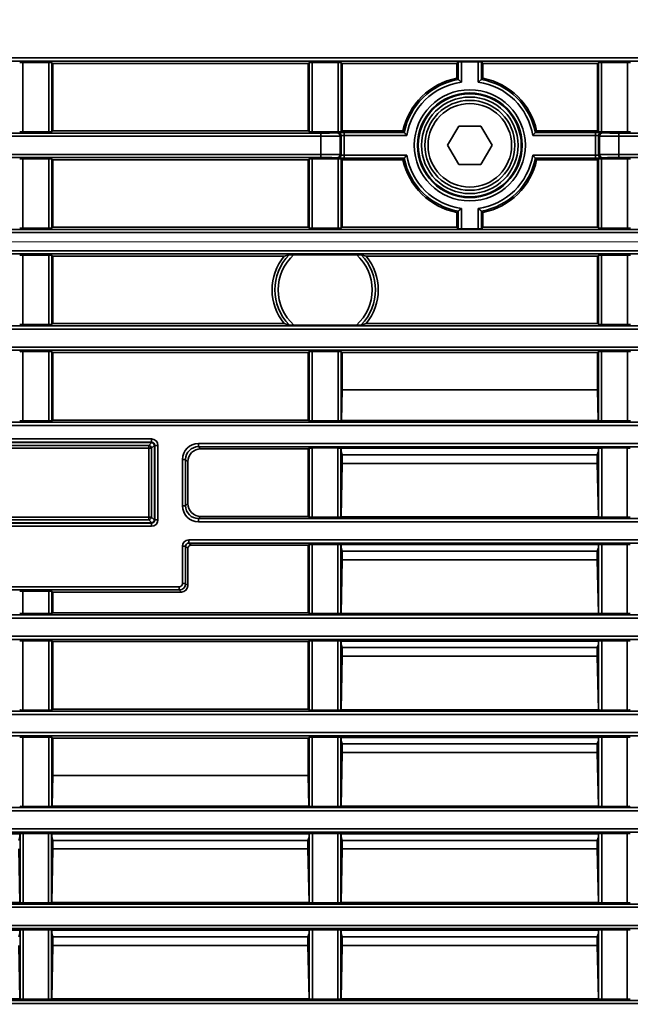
# Model space of a CAD drawing. Header units: millimetres. Extents: x 0 to 1118, y 0 to 864.
# Tile 219 of 250: x 964 to 976, y 482 to 501. Entities that reach past the tile are written whole.
import ezdxf

# ---------------------------------------------------------------- set-up
doc = ezdxf.new("R2010")
doc.units = ezdxf.units.MM
doc.styles.add('SLDTEXTSTYLE0', font='TXT', dxfattribs={"width": 0.605})
doc.dimstyles.new('SLDDIMSTYLE3', dxfattribs={"dimtxt": 4.233333, "dimasz": 4.572, "dimexe": 0, "dimexo": 0.0625, "dimgap": 1.058333, "dimtad": 0, "dimtih": 1, "dimtoh": 1, "dimdec": 1, "dimlfac": 4, "dimrnd": 1e-09, "dimzin": 4, "dimdsep": 46, "dimtxsty": 'SLDTEXTSTYLE0', "dimsah": 1, "dimcen": 0.09, "dimadec": 0, "dimazin": 1, "dimtfac": 1, "dimtofl": 0, "dimtmove": 0, "dimatfit": 3, "dimfxl": 1, "dimfrac": 2, "dimtolj": 1, "dimtzin": 12, "dimarcsym": 0})

# ---------------------------------------------------------------- blocks, each defined once
blk = doc.blocks.new('_D_21')
at = {"color": 7, "linetype": 'Continuous', "lineweight": 0}
for p, q in [((934.937, 497.024), (1079.54, 497.024)), ((1077.94, 497.024), (1077.94, 476.868)), ((1085.54, 475.898), (1084.084, 475.898)), ((1084.084, 475.898), (1084.084, 469.401)), ((1093.624, 475.898), (1095.079, 475.898)), ((1095.079, 475.898), (1095.079, 469.401)), ((1084.084, 469.401), (1085.54, 469.401)), ((1095.079, 469.401), (1093.624, 469.401)), ((1077.94, 448.274), (1077.94, 468.431)), ((934.937, 448.274), (1079.54, 448.274))]:
    blk.add_line(p, q, dxfattribs=at)
at = {"color": 7, "linetype": 'Continuous', "lineweight": 18}
for points in [[(1077.94, 497.024), (1077.178, 492.452), (1078.702, 492.452)], [(1077.94, 448.274), (1078.702, 452.846), (1077.178, 452.846)]]:
    blk.add_solid(points, dxfattribs=at)
at = {"color": 7, "linetype": 'Continuous', "lineweight": 18, "char_height": 4.2333, "attachment_point": 1, "style": 'SLDTEXTSTYLE0'}
for s, insert in [('3X', (1059.346, 474.858)), ('195.0', (1068.077, 474.858)), ('7.7', (1085.54, 474.858))]:
    blk.add_mtext(s, dxfattribs=dict(at, insert=insert))
blk = doc.blocks.new('_D_27')
at = {"color": 7, "linetype": 'Continuous', "lineweight": 0}
for p, q in [((969.061, 520.499), (967.606, 520.499)), ((967.606, 520.499), (967.606, 514.002)), ((977.146, 520.499), (978.601, 520.499)), ((978.601, 520.499), (978.601, 514.002)), ((933.337, 498.624), (933.337, 518.851)), ((989.587, 498.624), (989.587, 518.851)), ((933.337, 517.25), (941.899, 517.25)), ((989.587, 517.25), (981.025, 517.25)), ((967.606, 514.002), (969.061, 514.002)), ((978.601, 514.002), (977.146, 514.002))]:
    blk.add_line(p, q, dxfattribs=at)
at = {"color": 7, "linetype": 'Continuous', "lineweight": 18}
for points in [[(933.337, 517.25), (937.909, 516.488), (937.909, 518.012)], [(989.587, 517.25), (985.015, 518.012), (985.015, 516.488)]]:
    blk.add_solid(points, dxfattribs=at)
at = {"color": 7, "linetype": 'Continuous', "lineweight": 18, "char_height": 4.2333, "attachment_point": 1, "style": 'SLDTEXTSTYLE0'}
for s, insert in [('2X', (942.868, 519.459)), ('225.0', (951.599, 519.459)), ('8.9', (969.061, 519.459))]:
    blk.add_mtext(s, dxfattribs=dict(at, insert=insert))

msp = doc.modelspace()

# ---------------------------------------------------------------- linework, layer by layer
at = {"color": 7, "linetype": 'Continuous', "lineweight": 35}
for p, q in [((930.212, 500.598), (1048.962, 500.598)), ((1048.962, 500.536), (930.212, 500.536)), ((964.023, 500.511), (964.526, 500.511)), ((964.023, 500.511), (964.023, 499.163)), ((964.526, 499.163), (964.526, 500.511)), ((964.588, 500.509), (964.604, 500.493)), ((964.588, 500.509), (964.588, 499.164)), ((969.57, 500.493), (964.604, 500.493)), ((964.604, 500.493), (964.604, 499.18)), ((969.57, 500.493), (969.586, 500.509)), ((969.57, 499.18), (969.57, 500.493)), ((969.586, 499.164), (969.586, 500.509)), ((969.648, 500.511), (970.151, 500.511)), ((969.648, 500.511), (969.648, 499.163)), ((970.151, 499.163), (970.151, 500.511)), ((970.213, 500.509), (970.229, 500.493)), ((970.213, 500.509), (970.213, 499.164)), ((972.457, 500.493), (970.229, 500.493)), ((970.229, 500.493), (970.229, 499.18)), ((972.457, 500.493), (972.487, 500.523)), ((972.457, 500.204), (972.457, 500.493)), ((972.487, 500.18), (972.487, 500.523)), ((972.549, 500.524), (972.875, 500.524)), ((972.549, 500.524), (972.549, 500.126)), ((972.875, 500.126), (972.875, 500.524)), ((972.967, 500.493), (972.938, 500.523)), ((972.938, 500.523), (972.938, 500.18)), ((975.195, 500.493), (972.967, 500.493)), ((972.967, 500.204), (972.967, 500.493)), ((975.195, 500.493), (975.211, 500.509)), ((975.195, 499.18), (975.195, 500.493)), ((975.211, 499.164), (975.211, 500.509)), ((975.273, 500.511), (975.776, 500.511)), ((975.273, 500.511), (975.273, 499.163)), ((975.776, 499.163), (975.776, 500.511)), ((972.487, 500.18), (972.457, 500.204)), ((972.938, 500.18), (972.967, 500.204)), ((972.496, 499.274), (972.279, 498.899)), ((972.929, 499.274), (972.496, 499.274)), ((973.145, 498.899), (972.929, 499.274)), ((941.857, 499.138), (969.817, 499.138)), ((969.817, 499.075), (941.857, 499.075)), ((964.526, 499.163), (964.023, 499.163)), ((964.604, 499.18), (964.588, 499.164)), ((969.57, 499.18), (964.604, 499.18)), ((969.586, 499.164), (969.57, 499.18)), ((970.151, 499.163), (969.648, 499.163)), ((969.817, 499.138), (969.817, 499.075)), ((969.817, 498.723), (969.817, 499.075)), ((970.129, 499.143), (970.147, 499.149)), ((970.209, 499.086), (970.191, 499.08)), ((970.191, 499.08), (970.191, 498.718)), ((970.209, 498.712), (970.209, 499.086)), ((970.229, 499.18), (970.213, 499.164)), ((970.229, 499.18), (971.412, 499.18)), ((970.271, 499.151), (971.436, 499.151)), ((970.271, 499.088), (970.271, 499.151)), ((970.271, 499.088), (970.271, 498.71)), ((971.489, 499.088), (970.271, 499.088)), ((971.412, 499.18), (971.436, 499.151)), ((975.153, 499.088), (973.935, 499.088)), ((974.012, 499.18), (973.988, 499.151)), ((973.988, 499.151), (975.153, 499.151)), ((975.195, 499.18), (974.012, 499.18)), ((975.153, 499.151), (975.153, 499.088)), ((975.153, 498.71), (975.153, 499.088)), ((975.195, 499.18), (975.211, 499.164)), ((975.233, 499.08), (975.215, 499.086)), ((975.215, 499.086), (975.215, 498.712)), ((975.233, 498.718), (975.233, 499.08)), ((975.776, 499.163), (975.273, 499.163)), ((975.278, 499.149), (975.295, 499.143)), ((975.607, 499.138), (975.607, 499.075)), ((975.607, 499.138), (1003.567, 499.138)), ((1003.567, 499.075), (975.607, 499.075)), ((975.607, 499.075), (975.607, 498.723)), ((972.279, 498.899), (972.496, 498.524)), ((972.929, 498.524), (973.145, 498.899)), ((941.857, 498.723), (969.817, 498.723)), ((969.817, 498.661), (941.857, 498.661)), ((964.023, 498.636), (964.526, 498.636)), ((964.023, 498.636), (964.023, 497.288)), ((964.526, 497.288), (964.526, 498.636)), ((964.588, 498.634), (964.604, 498.618)), ((964.588, 498.634), (964.588, 497.289)), ((969.57, 498.618), (969.586, 498.634)), ((969.586, 497.289), (969.586, 498.634)), ((969.648, 498.636), (970.151, 498.636)), ((969.648, 498.636), (969.648, 497.288)), ((969.817, 498.723), (969.817, 498.661)), ((970.147, 498.65), (970.129, 498.655)), ((970.151, 497.288), (970.151, 498.636)), ((970.191, 498.718), (970.209, 498.712)), ((970.229, 498.618), (970.213, 498.634)), ((970.213, 498.634), (970.213, 497.289)), ((970.271, 498.648), (970.271, 498.71)), ((970.271, 498.71), (971.489, 498.71)), ((971.436, 498.648), (970.271, 498.648)), ((971.412, 498.618), (971.436, 498.648)), ((973.935, 498.71), (975.153, 498.71)), ((974.012, 498.618), (973.988, 498.648)), ((975.153, 498.648), (973.988, 498.648)), ((975.153, 498.71), (975.153, 498.648)), ((975.195, 498.618), (975.211, 498.634)), ((975.211, 497.289), (975.211, 498.634)), ((975.215, 498.712), (975.233, 498.718)), ((975.273, 498.636), (975.776, 498.636)), ((975.273, 498.636), (975.273, 497.288)), ((975.295, 498.655), (975.278, 498.65)), ((975.607, 498.723), (975.607, 498.661)), ((975.607, 498.723), (1003.567, 498.723)), ((1003.567, 498.661), (975.607, 498.661)), ((975.776, 497.288), (975.776, 498.636)), ((969.57, 498.618), (964.604, 498.618)), ((964.604, 498.618), (964.604, 497.305)), ((969.57, 497.305), (969.57, 498.618)), ((970.229, 498.618), (971.412, 498.618)), ((970.229, 498.618), (970.229, 497.305)), ((972.496, 498.524), (972.929, 498.524)), ((975.195, 498.618), (974.012, 498.618)), ((975.195, 497.305), (975.195, 498.618)), ((972.549, 497.672), (972.549, 497.275)), ((972.875, 497.275), (972.875, 497.672)), ((972.457, 497.594), (972.487, 497.618)), ((972.457, 497.305), (972.457, 497.594)), ((972.487, 497.276), (972.487, 497.618)), ((972.938, 497.618), (972.938, 497.276)), ((972.967, 497.594), (972.938, 497.618)), ((972.967, 497.305), (972.967, 497.594)), ((964.526, 497.288), (964.023, 497.288)), ((964.604, 497.305), (964.588, 497.289)), ((969.57, 497.305), (964.604, 497.305)), ((969.586, 497.289), (969.57, 497.305)), ((970.151, 497.288), (969.648, 497.288)), ((970.229, 497.305), (970.213, 497.289)), ((972.457, 497.305), (970.229, 497.305)), ((972.457, 497.305), (972.487, 497.276)), ((972.967, 497.305), (972.938, 497.276)), ((975.195, 497.305), (972.967, 497.305)), ((975.211, 497.289), (975.195, 497.305)), ((975.776, 497.288), (975.273, 497.288)), ((988.412, 497.2), (934.513, 497.2)), ((934.606, 497.263), (988.318, 497.263)), ((972.875, 497.275), (972.549, 497.275)), ((934.513, 496.848), (988.412, 496.848)), ((988.318, 496.786), (934.606, 496.786)), ((964.023, 496.761), (964.526, 496.761)), ((964.023, 496.761), (964.023, 495.413)), ((964.526, 495.413), (964.526, 496.761)), ((964.588, 496.759), (964.604, 496.743)), ((964.588, 496.759), (964.588, 495.414)), ((969.103, 496.743), (964.604, 496.743)), ((964.604, 496.743), (964.604, 495.43)), ((969.103, 496.743), (969.201, 496.77)), ((970.506, 496.771), (969.293, 496.771)), ((970.598, 496.77), (970.696, 496.743)), ((975.195, 496.743), (970.696, 496.743)), ((975.195, 496.743), (975.211, 496.759)), ((975.195, 495.43), (975.195, 496.743)), ((975.211, 495.414), (975.211, 496.759)), ((975.273, 496.761), (975.776, 496.761)), ((975.273, 496.761), (975.273, 495.413)), ((975.776, 495.413), (975.776, 496.761)), ((930.212, 495.388), (1048.962, 495.388)), ((964.526, 495.413), (964.023, 495.413)), ((964.604, 495.43), (964.588, 495.414)), ((969.103, 495.43), (964.604, 495.43)), ((969.201, 495.403), (969.103, 495.43)), ((969.293, 495.402), (970.506, 495.402)), ((970.696, 495.43), (970.598, 495.403)), ((975.195, 495.43), (970.696, 495.43)), ((975.211, 495.414), (975.195, 495.43)), ((975.776, 495.413), (975.273, 495.413)), ((1048.962, 495.325), (930.212, 495.325)), ((945.687, 494.973), (1048.962, 494.973)), ((1048.962, 494.911), (945.687, 494.911)), ((964.023, 494.886), (964.526, 494.886)), ((964.023, 494.886), (964.023, 493.538)), ((964.526, 493.538), (964.526, 494.886)), ((964.588, 494.884), (964.604, 494.868)), ((964.588, 494.884), (964.588, 493.539)), ((969.57, 494.868), (964.604, 494.868)), ((964.604, 494.868), (964.604, 493.555)), ((969.57, 494.868), (969.586, 494.884)), ((969.57, 493.555), (969.57, 494.868)), ((969.586, 493.539), (969.586, 494.884)), ((969.648, 494.886), (970.151, 494.886)), ((969.648, 494.886), (969.648, 493.538)), ((970.151, 493.538), (970.151, 494.886)), ((970.213, 494.884), (970.229, 494.868)), ((970.213, 494.884), (970.213, 493.539)), ((970.229, 494.868), (975.195, 494.868)), ((970.229, 494.868), (970.229, 494.141)), ((975.195, 494.868), (975.211, 494.884)), ((975.195, 494.868), (975.195, 494.141)), ((975.211, 493.539), (975.211, 494.884)), ((975.273, 494.886), (975.776, 494.886)), ((975.273, 494.886), (975.273, 493.538)), ((975.776, 493.538), (975.776, 494.886)), ((970.229, 494.141), (970.217, 493.543)), ((970.229, 494.141), (975.195, 494.141)), ((975.207, 493.543), (975.195, 494.141)), ((945.687, 493.513), (1048.962, 493.513)), ((964.526, 493.538), (964.023, 493.538)), ((964.604, 493.555), (964.588, 493.539)), ((969.57, 493.555), (964.604, 493.555)), ((969.586, 493.539), (969.57, 493.555)), ((970.151, 493.538), (969.648, 493.538)), ((970.217, 493.543), (970.213, 493.539)), ((975.207, 493.543), (970.217, 493.543)), ((975.211, 493.539), (975.207, 493.543)), ((975.776, 493.538), (975.273, 493.538)), ((1048.962, 493.45), (945.687, 493.45)), ((962.026, 493.186), (966.523, 493.186)), ((966.523, 493.123), (962.026, 493.123)), ((962.031, 493.118), (966.518, 493.118)), ((966.471, 493.058), (966.529, 493.117)), ((966.518, 493.118), (966.523, 493.123)), ((966.518, 493.118), (966.518, 493.118)), ((966.523, 493.186), (966.523, 493.123)), ((967.437, 493.098), (967.437, 493.036)), ((967.437, 493.098), (1048.962, 493.098)), ((962.078, 493.058), (966.471, 493.058)), ((966.471, 493.008), (962.078, 493.008)), ((966.471, 493.008), (966.471, 493.058)), ((966.471, 491.665), (966.471, 493.008)), ((966.471, 493.008), (966.521, 493.008)), ((966.579, 493.067), (966.521, 493.008)), ((966.521, 493.008), (966.521, 491.665)), ((966.586, 493.061), (966.58, 493.055)), ((966.58, 493.055), (966.58, 493.055)), ((966.58, 493.055), (966.58, 491.618)), ((966.586, 491.613), (966.586, 493.061)), ((966.586, 493.061), (966.648, 493.061)), ((966.648, 493.061), (966.648, 491.613)), ((1048.962, 493.036), (967.437, 493.036)), ((967.437, 493.036), (967.479, 492.993)), ((969.57, 492.993), (967.479, 492.993)), ((969.57, 492.993), (969.586, 493.009)), ((969.57, 491.68), (969.57, 492.993)), ((969.586, 491.664), (969.586, 493.009)), ((969.648, 493.011), (970.145, 493.011)), ((969.648, 493.011), (969.648, 491.663)), ((970.145, 491.663), (970.145, 493.011)), ((970.207, 493.009), (970.212, 493.005)), ((970.207, 493.009), (970.207, 491.664)), ((975.212, 493.005), (970.212, 493.005)), ((970.212, 492.953), (970.212, 493.005)), ((970.212, 492.94), (970.212, 492.953)), ((970.233, 492.877), (970.212, 492.94)), ((975.191, 492.877), (975.212, 492.94)), ((975.212, 493.005), (975.217, 493.009)), ((975.212, 493.005), (975.212, 492.953)), ((975.212, 492.953), (975.212, 492.94)), ((975.217, 491.664), (975.217, 493.009)), ((975.279, 493.011), (975.77, 493.011)), ((975.279, 493.011), (975.279, 491.663)), ((975.77, 491.663), (975.77, 493.011)), ((967.124, 492.786), (967.187, 492.786)), ((967.124, 491.888), (967.124, 492.786)), ((967.187, 492.786), (967.187, 491.888)), ((967.229, 492.743), (967.187, 492.786)), ((967.229, 491.93), (967.229, 492.743)), ((970.233, 492.709), (970.211, 491.668)), ((970.233, 492.877), (970.233, 492.709)), ((975.191, 492.877), (970.233, 492.877)), ((975.191, 492.709), (970.233, 492.709)), ((975.191, 492.709), (975.191, 492.877)), ((975.213, 491.668), (975.191, 492.709)), ((967.187, 491.888), (967.229, 491.93)), ((967.124, 491.888), (967.187, 491.888)), ((962.026, 491.55), (966.523, 491.55)), ((966.518, 491.556), (962.031, 491.556)), ((962.078, 491.665), (966.471, 491.665)), ((966.471, 491.615), (962.078, 491.615)), ((966.471, 491.615), (966.471, 491.665)), ((966.521, 491.665), (966.471, 491.665)), ((966.529, 491.557), (966.471, 491.615)), ((966.518, 491.556), (966.518, 491.556)), ((966.523, 491.55), (966.518, 491.556)), ((966.521, 491.665), (966.579, 491.607)), ((966.523, 491.55), (966.523, 491.488)), ((966.58, 491.618), (966.58, 491.618)), ((966.58, 491.618), (966.586, 491.613)), ((966.586, 491.613), (966.648, 491.613)), ((967.479, 491.68), (967.437, 491.638)), ((967.437, 491.638), (1048.962, 491.638)), ((967.437, 491.575), (967.437, 491.638)), ((1048.962, 491.575), (967.437, 491.575)), ((969.57, 491.68), (967.479, 491.68)), ((969.586, 491.664), (969.57, 491.68)), ((970.145, 491.663), (969.648, 491.663)), ((970.211, 491.668), (970.207, 491.664)), ((975.213, 491.668), (970.211, 491.668)), ((975.217, 491.664), (975.213, 491.668)), ((975.77, 491.663), (975.279, 491.663)), ((966.523, 491.488), (962.026, 491.488)), ((967.249, 491.223), (967.249, 491.161)), ((967.249, 491.223), (1048.962, 491.223)), ((1048.962, 491.161), (967.249, 491.161)), ((967.249, 491.161), (967.292, 491.118)), ((967.124, 491.098), (967.187, 491.098)), ((967.124, 490.373), (967.124, 491.098)), ((967.187, 491.098), (967.187, 490.373)), ((967.229, 491.056), (967.187, 491.098)), ((967.229, 490.331), (967.229, 491.056)), ((969.57, 491.118), (967.292, 491.118)), ((969.57, 491.118), (969.586, 491.134)), ((969.57, 489.805), (969.57, 491.118)), ((969.586, 489.789), (969.586, 491.134)), ((969.648, 491.136), (970.145, 491.136)), ((969.648, 491.136), (969.648, 489.788)), ((970.145, 489.788), (970.145, 491.136)), ((970.207, 491.134), (970.212, 491.13)), ((970.207, 491.134), (970.207, 489.789)), ((975.212, 491.13), (970.212, 491.13)), ((970.212, 491.078), (970.212, 491.13)), ((970.212, 491.065), (970.212, 491.078)), ((970.233, 491.002), (970.212, 491.065)), ((970.233, 491.002), (970.233, 490.834)), ((975.191, 491.002), (970.233, 491.002)), ((975.191, 491.002), (975.212, 491.065)), ((975.191, 490.834), (975.191, 491.002)), ((975.212, 491.13), (975.217, 491.134)), ((975.212, 491.13), (975.212, 491.078)), ((975.212, 491.078), (975.212, 491.065)), ((975.217, 489.789), (975.217, 491.134)), ((975.279, 491.136), (975.77, 491.136)), ((975.279, 491.136), (975.279, 489.788)), ((975.77, 489.788), (975.77, 491.136)), ((970.233, 490.834), (970.211, 489.793)), ((975.191, 490.834), (970.233, 490.834)), ((975.213, 489.793), (975.191, 490.834)), ((961.487, 490.311), (967.062, 490.311)), ((967.062, 490.248), (961.487, 490.248)), ((964.526, 490.223), (964.023, 490.223)), ((964.023, 490.223), (964.023, 489.788)), ((964.526, 489.788), (964.526, 490.223)), ((964.604, 490.206), (964.588, 490.222)), ((964.588, 490.222), (964.588, 489.789)), ((964.604, 490.206), (967.105, 490.206)), ((964.604, 490.206), (964.604, 489.805)), ((967.062, 490.311), (967.062, 490.248)), ((967.105, 490.206), (967.062, 490.248)), ((967.124, 490.373), (967.187, 490.373)), ((967.187, 490.373), (967.229, 490.331)), ((945.687, 489.763), (1048.962, 489.763)), ((1048.962, 489.7), (945.687, 489.7)), ((964.526, 489.788), (964.023, 489.788)), ((964.604, 489.805), (964.588, 489.789)), ((969.57, 489.805), (964.604, 489.805)), ((969.586, 489.789), (969.57, 489.805)), ((970.145, 489.788), (969.648, 489.788)), ((970.211, 489.793), (970.207, 489.789)), ((975.213, 489.793), (970.211, 489.793)), ((975.217, 489.789), (975.213, 489.793)), ((975.77, 489.788), (975.279, 489.788)), ((930.212, 489.348), (1048.962, 489.348)), ((1048.962, 489.286), (930.212, 489.286)), ((964.023, 489.261), (964.526, 489.261)), ((964.023, 489.261), (964.023, 487.913)), ((964.526, 487.913), (964.526, 489.261)), ((964.588, 489.259), (964.604, 489.243)), ((964.588, 489.259), (964.588, 487.914)), ((969.57, 489.243), (964.604, 489.243)), ((964.604, 489.243), (964.604, 487.93)), ((969.57, 489.243), (969.586, 489.259)), ((969.57, 487.93), (969.57, 489.243)), ((969.586, 487.914), (969.586, 489.259)), ((969.648, 489.261), (970.145, 489.261)), ((969.648, 489.261), (969.648, 487.913)), ((970.145, 487.913), (970.145, 489.261)), ((970.207, 489.259), (970.212, 489.255)), ((970.207, 489.259), (970.207, 487.914)), ((975.212, 489.255), (970.212, 489.255)), ((970.212, 489.203), (970.212, 489.255)), ((975.212, 489.255), (975.217, 489.259)), ((975.212, 489.255), (975.212, 489.203)), ((975.217, 487.914), (975.217, 489.259)), ((975.279, 489.261), (975.77, 489.261)), ((975.279, 489.261), (975.279, 487.913)), ((975.77, 487.913), (975.77, 489.261)), ((970.212, 489.19), (970.212, 489.203)), ((970.233, 489.127), (970.212, 489.19)), ((970.233, 489.127), (970.233, 488.959)), ((975.191, 489.127), (970.233, 489.127)), ((975.191, 489.127), (975.212, 489.19)), ((975.191, 488.959), (975.191, 489.127)), ((975.212, 489.203), (975.212, 489.19)), ((970.233, 488.959), (970.211, 487.918)), ((975.191, 488.959), (970.233, 488.959)), ((975.213, 487.918), (975.191, 488.959)), ((964.526, 487.913), (964.023, 487.913)), ((964.604, 487.93), (964.588, 487.914)), ((969.57, 487.93), (964.604, 487.93)), ((969.586, 487.914), (969.57, 487.93)), ((970.145, 487.913), (969.648, 487.913)), ((970.211, 487.918), (970.207, 487.914)), ((975.213, 487.918), (970.211, 487.918)), ((975.217, 487.914), (975.213, 487.918)), ((975.77, 487.913), (975.279, 487.913)), ((930.212, 487.888), (1048.962, 487.888)), ((1048.962, 487.825), (930.212, 487.825)), ((930.212, 487.473), (1048.962, 487.473)), ((1048.962, 487.411), (930.212, 487.411)), ((964.023, 487.386), (964.526, 487.386)), ((964.023, 487.386), (964.023, 486.038)), ((964.526, 486.038), (964.526, 487.386)), ((964.588, 487.384), (964.604, 487.368)), ((964.588, 487.384), (964.588, 486.039)), ((964.604, 487.368), (969.57, 487.368)), ((964.604, 486.641), (964.604, 487.368)), ((969.57, 487.368), (969.586, 487.384)), ((969.57, 486.641), (969.57, 487.368)), ((969.586, 486.039), (969.586, 487.384)), ((969.648, 487.386), (970.145, 487.386)), ((969.648, 487.386), (969.648, 486.038)), ((970.145, 486.038), (970.145, 487.386)), ((970.207, 487.384), (970.212, 487.38)), ((970.207, 487.384), (970.207, 486.039)), ((975.212, 487.38), (970.212, 487.38)), ((970.212, 487.328), (970.212, 487.38)), ((970.212, 487.315), (970.212, 487.328)), ((975.212, 487.38), (975.217, 487.384)), ((975.212, 487.38), (975.212, 487.328)), ((975.212, 487.328), (975.212, 487.315)), ((975.217, 486.039), (975.217, 487.384)), ((975.279, 487.386), (975.77, 487.386)), ((975.279, 487.386), (975.279, 486.038)), ((975.77, 486.038), (975.77, 487.386)), ((970.233, 487.252), (970.212, 487.315)), ((970.233, 487.252), (970.233, 487.084)), ((975.191, 487.252), (970.233, 487.252)), ((975.191, 487.252), (975.212, 487.315)), ((975.191, 487.084), (975.191, 487.252)), ((970.233, 487.084), (970.211, 486.043)), ((975.191, 487.084), (970.233, 487.084)), ((975.213, 486.043), (975.191, 487.084)), ((964.592, 486.043), (964.604, 486.641)), ((964.604, 486.641), (969.57, 486.641)), ((969.582, 486.043), (969.57, 486.641)), ((930.212, 486.013), (1048.962, 486.013)), ((964.526, 486.038), (964.023, 486.038)), ((964.588, 486.039), (964.592, 486.043)), ((964.592, 486.043), (969.582, 486.043)), ((969.586, 486.039), (969.582, 486.043)), ((970.145, 486.038), (969.648, 486.038)), ((970.211, 486.043), (970.207, 486.039)), ((975.213, 486.043), (970.211, 486.043)), ((975.217, 486.039), (975.213, 486.043)), ((975.77, 486.038), (975.279, 486.038)), ((1048.962, 485.95), (930.212, 485.95)), ((930.212, 485.598), (1048.962, 485.598)), ((1048.962, 485.536), (930.212, 485.536)), ((963.962, 485.505), (958.962, 485.505)), ((963.941, 485.377), (963.962, 485.44)), ((963.962, 485.505), (963.967, 485.509)), ((963.962, 485.505), (963.962, 485.453)), ((963.962, 485.453), (963.962, 485.44)), ((963.967, 484.164), (963.967, 485.509)), ((964.029, 485.511), (964.52, 485.511)), ((964.029, 485.511), (964.029, 484.163)), ((964.52, 484.163), (964.52, 485.511)), ((964.587, 485.505), (964.582, 485.509)), ((964.582, 485.509), (964.582, 484.164)), ((964.587, 485.505), (969.587, 485.505)), ((964.587, 485.453), (964.587, 485.505)), ((964.587, 485.44), (964.587, 485.453)), ((964.608, 485.377), (964.587, 485.44)), ((969.566, 485.377), (969.587, 485.44)), ((969.587, 485.505), (969.592, 485.509)), ((969.587, 485.505), (969.587, 485.453)), ((969.587, 485.453), (969.587, 485.44)), ((969.592, 484.164), (969.592, 485.509)), ((969.654, 485.511), (970.145, 485.511)), ((969.654, 485.511), (969.654, 484.163)), ((970.145, 484.163), (970.145, 485.511)), ((970.207, 485.509), (970.212, 485.505)), ((970.207, 485.509), (970.207, 484.164)), ((975.212, 485.505), (970.212, 485.505)), ((970.212, 485.453), (970.212, 485.505)), ((970.212, 485.44), (970.212, 485.453)), ((970.233, 485.377), (970.212, 485.44)), ((975.191, 485.377), (975.212, 485.44)), ((975.212, 485.505), (975.217, 485.509)), ((975.212, 485.505), (975.212, 485.453)), ((975.212, 485.453), (975.212, 485.44)), ((975.217, 484.164), (975.217, 485.509)), ((975.279, 485.511), (975.77, 485.511)), ((975.279, 485.511), (975.279, 484.163)), ((975.77, 484.163), (975.77, 485.511)), ((964.608, 485.209), (964.608, 485.377)), ((964.608, 485.377), (969.566, 485.377)), ((969.566, 485.209), (969.566, 485.377)), ((970.233, 485.377), (970.233, 485.209)), ((975.191, 485.377), (970.233, 485.377)), ((975.191, 485.209), (975.191, 485.377)), ((963.963, 484.168), (963.941, 485.209)), ((964.586, 484.168), (964.608, 485.209)), ((964.608, 485.209), (969.566, 485.209)), ((969.588, 484.168), (969.566, 485.209)), ((970.233, 485.209), (970.211, 484.168)), ((975.191, 485.209), (970.233, 485.209)), ((975.213, 484.168), (975.191, 485.209)), ((930.212, 484.138), (1048.962, 484.138)), ((1048.962, 484.075), (930.212, 484.075)), ((963.963, 484.168), (958.961, 484.168)), ((963.967, 484.164), (963.963, 484.168)), ((964.52, 484.163), (964.029, 484.163)), ((964.582, 484.164), (964.586, 484.168)), ((964.586, 484.168), (969.588, 484.168)), ((969.592, 484.164), (969.588, 484.168)), ((970.145, 484.163), (969.654, 484.163)), ((970.211, 484.168), (970.207, 484.164)), ((975.213, 484.168), (970.211, 484.168)), ((975.217, 484.164), (975.213, 484.168)), ((975.77, 484.163), (975.279, 484.163)), ((930.212, 483.723), (1048.962, 483.723)), ((1048.962, 483.661), (930.212, 483.661)), ((963.962, 483.63), (958.962, 483.63)), ((963.941, 483.502), (963.962, 483.565)), ((963.962, 483.63), (963.967, 483.634)), ((963.962, 483.63), (963.962, 483.578)), ((963.962, 483.578), (963.962, 483.565)), ((963.967, 482.289), (963.967, 483.634)), ((964.029, 483.636), (964.52, 483.636)), ((964.029, 483.636), (964.029, 482.288)), ((964.52, 482.288), (964.52, 483.636)), ((964.587, 483.63), (964.582, 483.634)), ((964.582, 483.634), (964.582, 482.289)), ((964.587, 483.63), (969.587, 483.63)), ((964.587, 483.578), (964.587, 483.63)), ((964.587, 483.565), (964.587, 483.578)), ((964.608, 483.502), (964.587, 483.565)), ((964.608, 483.334), (964.608, 483.502)), ((964.608, 483.502), (969.566, 483.502)), ((969.566, 483.502), (969.587, 483.565)), ((969.566, 483.334), (969.566, 483.502)), ((969.587, 483.63), (969.592, 483.634)), ((969.587, 483.63), (969.587, 483.578)), ((969.587, 483.578), (969.587, 483.565)), ((969.592, 482.289), (969.592, 483.634)), ((969.654, 483.636), (970.145, 483.636)), ((969.654, 483.636), (969.654, 482.288)), ((970.145, 482.288), (970.145, 483.636)), ((970.207, 483.634), (970.212, 483.63)), ((970.207, 483.634), (970.207, 482.289)), ((975.212, 483.63), (970.212, 483.63)), ((970.212, 483.578), (970.212, 483.63)), ((970.212, 483.565), (970.212, 483.578)), ((970.233, 483.502), (970.212, 483.565)), ((970.233, 483.502), (970.233, 483.334)), ((975.191, 483.502), (970.233, 483.502)), ((975.191, 483.502), (975.212, 483.565)), ((975.191, 483.334), (975.191, 483.502)), ((975.212, 483.63), (975.217, 483.634)), ((975.212, 483.63), (975.212, 483.578)), ((975.212, 483.578), (975.212, 483.565)), ((975.217, 482.289), (975.217, 483.634)), ((975.279, 483.636), (975.77, 483.636)), ((975.279, 483.636), (975.279, 482.288)), ((975.77, 482.288), (975.77, 483.636)), ((963.963, 482.293), (963.941, 483.334)), ((964.586, 482.293), (964.608, 483.334)), ((964.608, 483.334), (969.566, 483.334)), ((969.588, 482.293), (969.566, 483.334)), ((970.233, 483.334), (970.211, 482.293)), ((975.191, 483.334), (970.233, 483.334)), ((975.213, 482.293), (975.191, 483.334)), ((930.212, 482.263), (1048.962, 482.263)), ((1048.962, 482.2), (930.212, 482.2)), ((963.963, 482.293), (958.961, 482.293)), ((963.967, 482.289), (963.963, 482.293)), ((964.52, 482.288), (964.029, 482.288)), ((964.582, 482.289), (964.586, 482.293)), ((964.586, 482.293), (969.588, 482.293)), ((969.592, 482.289), (969.588, 482.293)), ((970.145, 482.288), (969.654, 482.288)), ((970.211, 482.293), (970.207, 482.289)), ((975.213, 482.293), (970.211, 482.293)), ((975.217, 482.289), (975.213, 482.293)), ((975.77, 482.288), (975.279, 482.288))]:
    msp.add_line(p, q, dxfattribs=at)
for radius in [1.08, 1.018, 1.001, 0.939, 0.875, 0.812]:
    msp.add_circle((972.712, 498.899), radius, dxfattribs=at)
for centre, radius, start, end in [((972.712, 498.899), 1.33, 101.0521, 167.7962), ((972.712, 498.899), 1.3, 99.9845, 168.842), ((972.712, 498.899), 1.3, 11.158, 80.0155), ((972.712, 498.899), 1.33, 12.2038, 78.9479), ((972.712, 498.899), 1.238, 97.5654, 171.2104), ((972.712, 498.899), 1.238, 8.7896, 82.4346), ((970.129, 499.08), 0.0625, 0.0264, 89.9038), ((970.146, 499.086), 0.0625, 0.0264, 89.9038), ((975.278, 499.086), 0.0625, 90.0962, 179.9736), ((975.295, 499.08), 0.0625, 90.0962, 179.9736), ((970.129, 498.718), 0.0625, 270.0962, 359.9736), ((970.146, 498.712), 0.0625, 270.0962, 359.9736), ((972.712, 498.899), 1.3, 191.158, 260.0155), ((972.712, 498.899), 1.238, 188.7896, 262.4346), ((972.712, 498.899), 1.238, 277.5654, 351.2104), ((972.712, 498.899), 1.3, 279.9845, 348.842), ((975.278, 498.712), 0.0625, 180.0264, 269.9038), ((975.295, 498.718), 0.0625, 180.0264, 269.9038), ((972.712, 498.899), 1.33, 192.2038, 258.9479), ((972.712, 498.899), 1.33, 281.0521, 347.7962), ((969.9, 496.087), 1.032, 140.5025, 219.4975), ((969.9, 496.087), 0.977, 135.609, 224.391), ((969.9, 496.087), 0.915, 131.5425, 228.4575), ((969.9, 496.087), 0.915, 311.5425, 48.4575), ((969.9, 496.087), 0.977, 315.609, 44.391), ((969.9, 496.087), 1.032, 320.5025, 39.4975), ((966.471, 493.008), 0.05, 0.0204, 89.9796), ((966.471, 491.665), 0.05, 270.0204, 359.9796), ((967.062, 490.373), 0.125, 270.0087, 359.9913)]:
    msp.add_arc(centre, radius, start, end, dxfattribs=at)
for centre, major_axis, ratio, start_param, end_param in [((964.023, 500.509), (0.0625, 0), 0.017455, 1.570796, 3.124139), ((964.526, 500.509), (0.0625, 0), 0.017455, 0.017453, 1.570796), ((969.648, 500.509), (0.0625, 0), 0.017455, 1.570796, 3.124139), ((970.151, 500.509), (0.0625, 0), 0.017455, 0.017453, 1.570796), ((972.549, 500.523), (0.0625, 0), 0.017455, 1.570796, 3.124139), ((972.875, 500.523), (0.0625, 0), 0.017455, 0.017453, 1.570796), ((975.273, 500.509), (0.0625, 0), 0.017455, 1.570796, 3.124139), ((975.776, 500.509), (0.0625, 0), 0.017455, 0.017453, 1.570796), ((964.023, 499.164), (0.0625, 0), 0.017455, 3.159046, 4.712389), ((964.526, 499.164), (0.0625, 0), 0.017455, 4.712389, 6.265732), ((969.648, 499.164), (0.0625, 0), 0.017455, 3.159046, 4.712389), ((969.817, 499.143), (0.312, 0), 0.017455, 4.712389, 6.230825), ((969.817, 499.081), (0.375, 0), 0.014546, 4.712389, 6.230825), ((970.271, 499.149), (0.125, 0), 0.017455, 1.570796, 3.089233), ((970.151, 499.164), (0.0625, 0), 0.017455, 4.712389, 6.265732), ((970.271, 499.086), (0.0625, 0), 0.03491, 1.570796, 3.089233), ((975.153, 499.149), (0.125, 0), 0.017455, 0.05236, 1.570796), ((975.153, 499.086), (0.0625, 0), 0.03491, 0.05236, 1.570796), ((975.273, 499.164), (0.0625, 0), 0.017455, 3.159046, 4.712389), ((975.607, 499.081), (0.375, 0), 0.014546, 3.193953, 4.712389), ((975.607, 499.143), (0.313, 0), 0.017455, 3.193953, 4.712389), ((975.776, 499.164), (0.0625, 0), 0.017455, 4.712389, 6.265732), ((964.023, 498.634), (0.0625, 0), 0.017455, 1.570796, 3.124139), ((964.526, 498.634), (0.0625, 0), 0.017455, 0.017453, 1.570796), ((969.648, 498.634), (0.0625, 0), 0.017455, 1.570796, 3.124139), ((969.817, 498.718), (0.375, 0), 0.014546, 0.05236, 1.570796), ((969.817, 498.655), (0.312, 0), 0.017455, 0.05236, 1.570796), ((970.271, 498.65), (0.125, 0), 0.017455, 3.193953, 4.712389), ((970.151, 498.634), (0.0625, 0), 0.017455, 0.017453, 1.570796), ((970.271, 498.712), (0.0625, 0), 0.03491, 3.193953, 4.712389), ((975.153, 498.712), (0.0625, 0), 0.03491, 4.712389, 6.230825), ((975.153, 498.65), (0.125, 0), 0.017455, 4.712389, 6.230825), ((975.273, 498.634), (0.0625, 0), 0.017455, 1.570796, 3.124139), ((975.607, 498.718), (0.375, 0), 0.014546, 1.570796, 3.089233), ((975.607, 498.655), (0.313, 0), 0.017455, 1.570796, 3.089233), ((975.776, 498.634), (0.0625, 0), 0.017455, 0.017453, 1.570796), ((964.023, 497.289), (0.0625, 0), 0.017455, 3.159046, 4.712389), ((964.526, 497.289), (0.0625, 0), 0.017455, 4.712389, 6.265732), ((969.648, 497.289), (0.0625, 0), 0.017455, 3.159046, 4.712389), ((970.151, 497.289), (0.0625, 0), 0.017455, 4.712389, 6.265732), ((975.273, 497.289), (0.0625, 0), 0.017455, 3.159046, 4.712389), ((975.776, 497.289), (0.0625, 0), 0.017455, 4.712389, 6.265732), ((972.549, 497.276), (0.0625, 0), 0.017455, 3.159046, 4.712389), ((972.875, 497.276), (0.0625, 0), 0.017455, 4.712389, 6.265732), ((964.023, 496.759), (0.0625, 0), 0.017455, 1.570796, 3.124139), ((964.526, 496.759), (0.0625, 0), 0.017455, 0.017453, 1.570796), ((975.273, 496.759), (0.0625, 0), 0.017455, 1.570796, 3.124139), ((975.776, 496.759), (0.0625, 0), 0.017455, 0.017453, 1.570796), ((964.023, 495.414), (0.0625, 0), 0.017455, 3.159046, 4.712389), ((964.526, 495.414), (0.0625, 0), 0.017455, 4.712389, 6.265732), ((975.273, 495.414), (0.0625, 0), 0.017455, 3.159046, 4.712389), ((975.776, 495.414), (0.0625, 0), 0.017455, 4.712389, 6.265732), ((964.023, 494.884), (0.0625, 0), 0.017455, 1.570796, 3.124139), ((964.526, 494.884), (0.0625, 0), 0.017455, 0.017453, 1.570796), ((969.648, 494.884), (0.0625, 0), 0.017455, 1.570796, 3.124139), ((970.151, 494.884), (0.0625, 0), 0.017455, 0.017453, 1.570796), ((975.273, 494.884), (0.0625, 0), 0.017455, 1.570796, 3.124139), ((975.776, 494.884), (0.0625, 0), 0.017455, 0.017453, 1.570796), ((964.023, 493.539), (0.0625, 0), 0.017455, 3.159046, 4.712389), ((964.526, 493.539), (0.0625, 0), 0.017455, 4.712389, 6.265732), ((969.648, 493.539), (0.0625, 0), 0.017455, 3.159046, 4.712389), ((970.151, 493.539), (0.0625, 0), 0.017455, 4.712389, 6.265732), ((975.273, 493.539), (0.0625, 0), 0.017455, 3.159046, 4.712389), ((975.776, 493.539), (0.0625, 0), 0.017455, 4.712389, 6.265732), ((966.518, 493.055), (0.0442, 0.0442), 0.999087, 5.499157, 7.067213), ((966.523, 493.061), (0.0884, 0.0884), 0.999695, 5.497939, 7.068431), ((966.523, 493.061), (0.0442, 0.0442), 0.999087, 5.497939, 7.068431), ((967.437, 492.786), (-0.221, 0.221), 0.999695, 5.497939, 7.068431), ((967.437, 492.786), (0.177, -0.177), 0.999543, 2.356347, 3.926839), ((967.48, 492.743), (-0.177, 0.177), 0.999695, 5.497939, 7.068431), ((969.648, 493.009), (0.0625, 0), 0.017455, 1.570796, 3.124139), ((970.145, 493.009), (0.0625, 0), 0.017455, 0.017453, 1.570796), ((975.279, 493.009), (0.0625, 0), 0.017455, 1.570796, 3.124139), ((975.77, 493.009), (0.0625, 0), 0.017455, 0.017453, 1.570796), ((967.48, 491.93), (0.177, 0.177), 0.999695, 2.356347, 3.926839), ((967.437, 491.888), (0.221, 0.221), 0.999695, 2.356347, 3.926839), ((967.437, 491.888), (0.177, 0.177), 0.999543, 2.356347, 3.926839), ((966.518, 491.618), (0.0442, -0.0442), 0.999087, 5.499157, 7.067213), ((966.523, 491.613), (0.0884, -0.0884), 0.999695, 5.497939, 7.068431), ((966.523, 491.613), (0.0442, -0.0442), 0.999087, 5.497939, 7.068431), ((969.648, 491.664), (0.0625, 0), 0.017455, 3.159046, 4.712389), ((970.145, 491.664), (0.0625, 0), 0.017455, 4.712389, 6.265732), ((975.279, 491.664), (0.0625, 0), 0.017455, 3.159046, 4.712389), ((975.77, 491.664), (0.0625, 0), 0.017455, 4.712389, 6.265732), ((967.249, 491.098), (0.0884, -0.0884), 0.999695, 2.356347, 3.926839), ((967.249, 491.098), (-0.0442, 0.0442), 0.999087, 5.497939, 7.068431), ((967.292, 491.056), (0.0442, -0.0442), 0.999695, 2.356347, 3.926839), ((969.648, 491.134), (0.0625, 0), 0.017455, 1.570796, 3.124139), ((970.145, 491.134), (0.0625, 0), 0.017455, 0.017453, 1.570796), ((975.279, 491.134), (0.0625, 0), 0.017455, 1.570796, 3.124139), ((975.77, 491.134), (0.0625, 0), 0.017455, 0.017453, 1.570796), ((964.023, 490.222), (0.0625, 0), 0.017455, 1.570796, 3.124139), ((964.526, 490.222), (0.0625, 0), 0.017455, 0.017453, 1.570796), ((967.062, 490.373), (-0.0442, 0.0442), 0.999695, 2.356347, 3.926839), ((967.104, 490.331), (-0.0884, 0.0884), 0.999695, 2.356347, 3.926839), ((964.023, 489.789), (0.0625, 0), 0.017455, 3.159046, 4.712389), ((964.526, 489.789), (0.0625, 0), 0.017455, 4.712389, 6.265732), ((969.648, 489.789), (0.0625, 0), 0.017455, 3.159046, 4.712389), ((970.145, 489.789), (0.0625, 0), 0.017455, 4.712389, 6.265732), ((975.279, 489.789), (0.0625, 0), 0.017455, 3.159046, 4.712389), ((975.77, 489.789), (0.0625, 0), 0.017455, 4.712389, 6.265732), ((964.023, 489.259), (0.0625, 0), 0.017455, 1.570796, 3.124139), ((964.526, 489.259), (0.0625, 0), 0.017455, 0.017453, 1.570796), ((969.648, 489.259), (0.0625, 0), 0.017455, 1.570796, 3.124139), ((970.145, 489.259), (0.0625, 0), 0.017455, 0.017453, 1.570796), ((975.279, 489.259), (0.0625, 0), 0.017455, 1.570796, 3.124139), ((975.77, 489.259), (0.0625, 0), 0.017455, 0.017453, 1.570796), ((964.023, 487.914), (0.0625, 0), 0.017455, 3.159046, 4.712389), ((964.526, 487.914), (0.0625, 0), 0.017455, 4.712389, 6.265732), ((969.648, 487.914), (0.0625, 0), 0.017455, 3.159046, 4.712389), ((970.145, 487.914), (0.0625, 0), 0.017455, 4.712389, 6.265732), ((975.279, 487.914), (0.0625, 0), 0.017455, 3.159046, 4.712389), ((975.77, 487.914), (0.0625, 0), 0.017455, 4.712389, 6.265732), ((964.023, 487.384), (0.0625, 0), 0.017455, 1.570796, 3.124139), ((964.526, 487.384), (0.0625, 0), 0.017455, 0.017453, 1.570796), ((969.648, 487.384), (0.0625, 0), 0.017455, 1.570796, 3.124139), ((970.145, 487.384), (0.0625, 0), 0.017455, 0.017453, 1.570796), ((975.279, 487.384), (0.0625, 0), 0.017455, 1.570796, 3.124139), ((975.77, 487.384), (0.0625, 0), 0.017455, 0.017453, 1.570796), ((964.023, 486.039), (0.0625, 0), 0.017455, 3.159046, 4.712389), ((964.526, 486.039), (0.0625, 0), 0.017455, 4.712389, 6.265732), ((969.648, 486.039), (0.0625, 0), 0.017455, 3.159046, 4.712389), ((970.145, 486.039), (0.0625, 0), 0.017455, 4.712389, 6.265732), ((975.279, 486.039), (0.0625, 0), 0.017455, 3.159046, 4.712389), ((975.77, 486.039), (0.0625, 0), 0.017455, 4.712389, 6.265732), ((964.029, 485.509), (0.0625, 0), 0.017455, 1.570796, 3.124139), ((964.52, 485.509), (0.0625, 0), 0.017455, 0.017453, 1.570796), ((969.654, 485.509), (0.0625, 0), 0.017455, 1.570796, 3.124139), ((970.145, 485.509), (0.0625, 0), 0.017455, 0.017453, 1.570796), ((975.279, 485.509), (0.0625, 0), 0.017455, 1.570796, 3.124139), ((975.77, 485.509), (0.0625, 0), 0.017455, 0.017453, 1.570796), ((964.029, 484.164), (0.0625, 0), 0.017455, 3.159046, 4.712389), ((964.52, 484.164), (0.0625, 0), 0.017455, 4.712389, 6.265732), ((969.654, 484.164), (0.0625, 0), 0.017455, 3.159046, 4.712389), ((970.145, 484.164), (0.0625, 0), 0.017455, 4.712389, 6.265732), ((975.279, 484.164), (0.0625, 0), 0.017455, 3.159046, 4.712389), ((975.77, 484.164), (0.0625, 0), 0.017455, 4.712389, 6.265732), ((964.029, 483.634), (0.0625, 0), 0.017455, 1.570796, 3.124139), ((964.52, 483.634), (0.0625, 0), 0.017455, 0.017453, 1.570796), ((969.654, 483.634), (0.0625, 0), 0.017455, 1.570796, 3.124139), ((970.145, 483.634), (0.0625, 0), 0.017455, 0.017453, 1.570796), ((975.279, 483.634), (0.0625, 0), 0.017455, 1.570796, 3.124139), ((975.77, 483.634), (0.0625, 0), 0.017455, 0.017453, 1.570796), ((964.029, 482.289), (0.0625, 0), 0.017455, 3.159046, 4.712389), ((964.52, 482.289), (0.0625, 0), 0.017455, 4.712389, 6.265732), ((969.654, 482.289), (0.0625, 0), 0.017455, 3.159046, 4.712389), ((970.145, 482.289), (0.0625, 0), 0.017455, 4.712389, 6.265732), ((975.279, 482.289), (0.0625, 0), 0.017455, 3.159046, 4.712389), ((975.77, 482.289), (0.0625, 0), 0.017455, 4.712389, 6.265732)]:
    msp.add_ellipse(centre, major_axis=major_axis, ratio=ratio, start_param=start_param, end_param=end_param, dxfattribs=at)
for points, knots in [([(972.549, 500.126), (972.549, 500.127), (972.543, 500.132), (972.529, 500.144), (972.511, 500.16), (972.497, 500.172), (972.488, 500.178), (972.487, 500.179), (972.487, 500.18)], [0, 0, 0, 0, 0.007039, 0.211653, 0.481077, 0.688977, 0.844192, 1, 1, 1, 1]), ([(972.938, 500.18), (972.937, 500.179), (972.936, 500.178), (972.927, 500.172), (972.913, 500.16), (972.895, 500.144), (972.881, 500.132), (972.875, 500.127), (972.875, 500.126)], [0, 0, 0, 0, 0.155808, 0.311023, 0.518923, 0.788347, 0.992961, 1, 1, 1, 1]), ([(971.489, 499.088), (971.488, 499.089), (971.483, 499.095), (971.472, 499.108), (971.456, 499.127), (971.444, 499.141), (971.438, 499.149), (971.437, 499.15), (971.436, 499.151)], [0, 0, 0, 0, 0.007088, 0.20882, 0.476997, 0.68566, 0.842539, 1, 1, 1, 1]), ([(973.988, 499.151), (973.987, 499.15), (973.986, 499.149), (973.98, 499.141), (973.968, 499.127), (973.952, 499.108), (973.941, 499.095), (973.936, 499.089), (973.935, 499.088)], [0, 0, 0, 0, 0.157461, 0.31434, 0.523003, 0.79118, 0.992912, 1, 1, 1, 1]), ([(971.436, 498.648), (971.437, 498.648), (971.438, 498.649), (971.444, 498.658), (971.456, 498.672), (971.472, 498.69), (971.483, 498.704), (971.488, 498.71), (971.489, 498.71)], [0, 0, 0, 0, 0.1574608, 0.3143404, 0.523003, 0.7911798, 0.992912, 1, 1, 1, 1]), ([(973.935, 498.71), (973.936, 498.71), (973.941, 498.704), (973.952, 498.69), (973.968, 498.672), (973.98, 498.658), (973.986, 498.649), (973.987, 498.648), (973.988, 498.648)], [0, 0, 0, 0, 0.007088, 0.20882, 0.476997, 0.68566, 0.842539, 1, 1, 1, 1]), ([(972.487, 497.618), (972.487, 497.619), (972.488, 497.62), (972.497, 497.627), (972.511, 497.639), (972.529, 497.655), (972.543, 497.667), (972.549, 497.672), (972.549, 497.672)], [0, 0, 0, 0, 0.155808, 0.311023, 0.518923, 0.788347, 0.992961, 1, 1, 1, 1]), ([(972.875, 497.672), (972.875, 497.672), (972.881, 497.667), (972.895, 497.655), (972.913, 497.639), (972.927, 497.627), (972.936, 497.62), (972.937, 497.619), (972.938, 497.618)], [0, 0, 0, 0, 0.007039, 0.211653, 0.481077, 0.688977, 0.844192, 1, 1, 1, 1]), ([(969.201, 496.77), (969.202, 496.77), (969.204, 496.771), (969.216, 496.771), (969.237, 496.771), (969.264, 496.771), (969.284, 496.771), (969.293, 496.771)], [0, 0, 0, 0, 0.144131, 0.287485, 0.494767, 0.786831, 1, 1, 1, 1]), ([(970.506, 496.771), (970.521, 496.771), (970.546, 496.771), (970.574, 496.771), (970.589, 496.771), (970.596, 496.771), (970.598, 496.77), (970.598, 496.77)], [0, 0, 0, 0, 0.3734553, 0.6045337, 0.7822529, 0.9236244, 1, 1, 1, 1]), ([(969.293, 495.402), (969.278, 495.402), (969.254, 495.402), (969.225, 495.402), (969.21, 495.403), (969.203, 495.403), (969.202, 495.403), (969.201, 495.403)], [0, 0, 0, 0, 0.373455, 0.604534, 0.782253, 0.923624, 1, 1, 1, 1]), ([(970.598, 495.403), (970.597, 495.403), (970.595, 495.403), (970.583, 495.402), (970.562, 495.402), (970.535, 495.402), (970.515, 495.402), (970.506, 495.402)], [0, 0, 0, 0, 0.144131, 0.287485, 0.494767, 0.786831, 1, 1, 1, 1])]:
    msp.add_open_spline(points, degree=3, knots=knots, dxfattribs=at)

# ---------------------------------------------------------------- dimensions: what is measured, and where the dimension line sits
at = {"color": 7, "linetype": 'Continuous', "lineweight": 18}
dim = msp.add_linear_dim(base=(989.587, 517.25), p1=(933.337, 497.024), p2=(989.587, 497.024), text='2X <>', dimstyle='SLDDIMSTYLE3', dxfattribs=at)
dim.commit()
dim.dimension.update_dxf_attribs({"geometry": '_D_27', "text_midpoint": (961.462, 517.25), "dimtype": 160})
dim = msp.add_linear_dim(base=(1077.94, 448.274), p1=(933.337, 497.024), p2=(933.337, 448.274), angle=90, text='3X <>', dimstyle='SLDDIMSTYLE3', dxfattribs=at)
dim.commit()
dim.dimension.update_dxf_attribs({"geometry": '_D_21', "text_midpoint": (1077.94, 472.649), "dimtype": 160})

doc.saveas('drawing.dxf')
